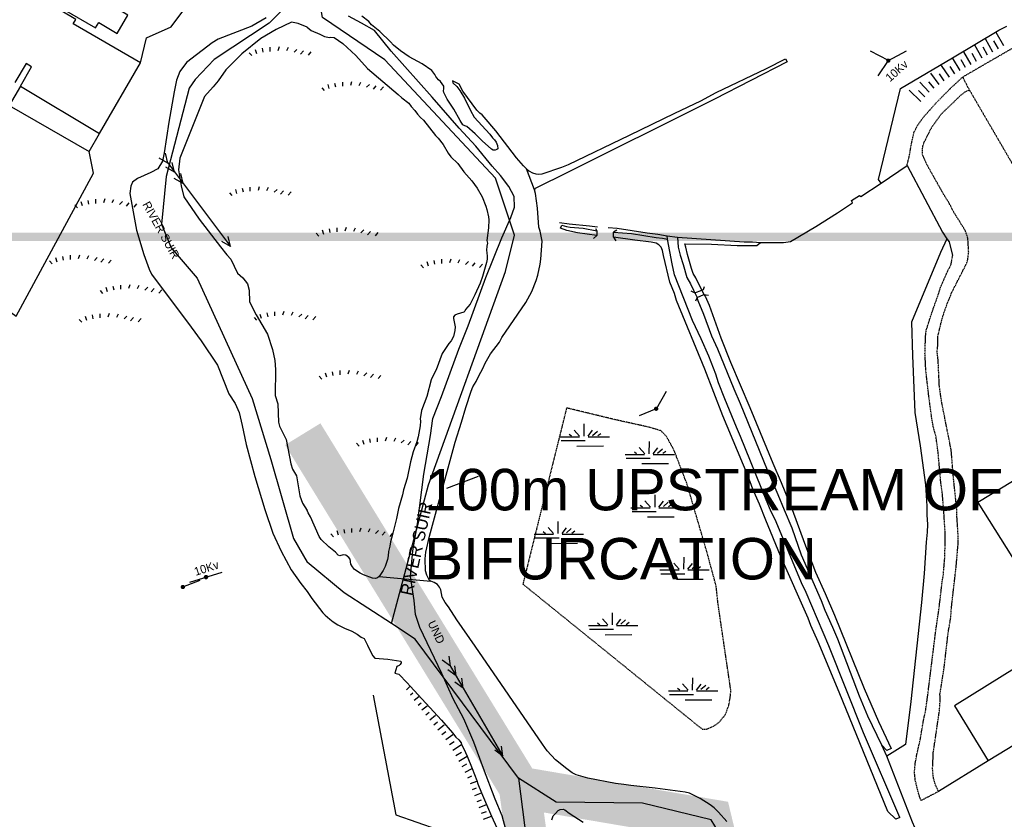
# Model space of a CAD drawing. Header units: metres. Extents: x 611948 to 1225781, y 656699 to 1316021.
# Tile 89 of 169: x 612678 to 612916, y 658959 to 659152. Entities that reach past the tile are written whole.
import ezdxf

# ---------------------------------------------------------------- set-up
doc = ezdxf.new("R2010")
doc.units = ezdxf.units.M
doc.linetypes.add('4696-07$0$PECK', pattern=[0.2, 0.1, -0.1])
for name, color, linetype in [('- EXTENT OF CHANNEL SURVEY', 150, 'Continuous'), ('- EXTENT OF LiDAR SURVEY', 1, 'Continuous'), ('4696-06$0$BLD_INN_W', 253, 'Continuous'), ('4696-06$0$BLD_OTL_P', 253, 'Continuous'), ('4696-06$0$BLD_OTL_S', 253, 'Continuous'), ('4696-06$0$GEN_LIN_D', 253, 'Continuous'), ('4696-06$0$LAND_SYMB', 253, 'Continuous'), ('4696-06$0$POLE_SYMB', 253, 'Continuous'), ('4696-06$0$WATER_FTR', 253, 'Continuous'), ('4696-07$0$GEN_LIN_D', 253, 'Continuous'), ('4696-07$0$GEN_PCK_D', 253, '4696-07$0$PECK'), ('4696-07$0$LAND_SYMB', 253, 'Continuous'), ('4696-07$0$MNR_LN_DT', 253, 'Continuous'), ('4696-07$0$POLE_SYMB', 253, 'Continuous'), ('4696-07$0$TOWNLAND', 253, 'Continuous'), ('4696-07$0$WATER_FTR', 253, 'Continuous')]:
    doc.layers.add(name, color=color, linetype=linetype)
doc.styles.add('4696-06$0$STANDARD', font='txt')
doc.styles.add('4696-07$0$STANDARD', font='txt')
doc.styles.get("Standard").update_dxf_attribs({"font": 'ARIAL.TTF'})

# ---------------------------------------------------------------- blocks, each defined once
blk = doc.blocks.new('4696-06$0$33', base_point=(135.493669, 309.153345))
for p, q in [((135.303093, 309.0949), (137.533998, 310.06066)), ((161.059896, 309.0949), (135.303093, 309.0949)), ((135.303093, 309.0949), (137.533998, 308.12914)), ((154.338261, 309.0949), (156.569166, 310.06066)), ((154.338261, 309.0949), (156.569166, 308.12914)), ((157.725323, 309.0949), (159.956226, 310.06066)), ((157.725323, 309.0949), (159.956226, 308.12914)), ((160.456823, 309.0949), (162.687728, 310.06066)), ((160.456823, 309.0949), (162.687728, 308.12914))]:
    blk.add_line(p, q)
blk = doc.blocks.new('4696-06$0$26', base_point=(147.987073, 309.748732))
for p, q in [((143.097041, 311.29977), (143.396834, 310.300465)), ((144.762551, 311.566252), (144.962414, 310.666877)), ((146.627924, 311.832735), (146.627924, 310.833427)), ((148.859709, 311.899355), (148.559919, 310.99998)), ((151.024874, 311.732805), (150.625151, 310.933357)), ((153.156729, 311.29977), (152.457214, 310.600257)), ((141.664701, 310.500325), (142.264286, 309.80081)), ((154.722309, 310.96667), (154.022794, 310.167222)), ((156.554371, 310.700187), (155.854856, 309.900742))]:
    blk.add_line(p, q)
blk = doc.blocks.new('4696-06$0$37', base_point=(145.909475, 308.83511))
blk.add_line((145.962562, 308.791096), (150.424369, 308.791096))
at = {"const_width": 0.51646}
blk.add_lwpolyline([(145.704332, 308.791096, 1), (146.220792, 308.791096, 1)], format="xyb", close=True, dxfattribs=at)
blk = doc.blocks.new('4696-06$0$36', base_point=(144.988486, 310.919762))
blk.add_line((140.875383, 310.92339), (149.050238, 310.92339))
at = {"const_width": 0.539928}
blk.add_lwpolyline([(144.673376, 310.923808, 1), (145.213304, 310.923808, 1)], format="xyb", close=True, dxfattribs=at)
blk = doc.blocks.new('4696-06')
at = {"layer": '4696-06$0$BLD_INN_W', "flags": 128}
blk.add_lwpolyline([(612678.58, 659136.371), (612697.632, 659124.924)], dxfattribs=at)
at = {"layer": '4696-06$0$BLD_OTL_P', "flags": 128}
for points in [[(612678.58, 659136.371), (612675.864, 659131.667), (612695.115, 659120.586)], [(612695.115, 659120.586), (612697.632, 659124.924)]]:
    blk.add_lwpolyline(points, dxfattribs=at)
at = {"layer": '4696-06$0$BLD_OTL_S', "flags": 128}
for points in [[(612707.527, 659141.972), (612691.309, 659151.357), (612691.955, 659152.454), (612688.563, 659154.472), (612688.865, 659154.951), (612696.686, 659150.39), (612697.512, 659151.687), (612701.901, 659149.023), (612704.464, 659153.452), (612699.317, 659156.519), (612705.694, 659167.311)], [(612697.632, 659124.924), (612707.527, 659141.972)], [(612678.58, 659136.371), (612681.23, 659140.961), (612679.919, 659141.795), (612677.208, 659137.195)]]:
    blk.add_lwpolyline(points, dxfattribs=at)
at = {"layer": '4696-06$0$GEN_LIN_D', "flags": 128}
for points in [[(612707.527, 659141.972), (612708.981, 659147.961), (612714.914, 659150.622), (612733.443, 659175.429), (612735.579, 659178.528), (612739.752, 659183.206), (612741.85, 659185.244), (612747.037, 659188.941)], [(612747.716, 659160.704), (612738.581, 659151.512), (612725.343, 659142.762), (612720.706, 659137.975), (612719.285, 659135.881), (612713.713, 659114.521), (612712.592, 659103.003), (612714.91, 659097.319), (612721.192, 659089.99), (612734.468, 659060.927), (612738.955, 659046.268), (612744.452, 659027.152), (612747.715, 659021.485)], [(612671.781, 659084.982), (612677.57, 659080.817), (612696.182, 659115.326), (612695.115, 659120.586)]]:
    blk.add_lwpolyline(points, dxfattribs=at)
at = {"layer": '4696-06$0$WATER_FTR', "flags": 128}
for points in [[(612737.874, 659152.803), (612734.382, 659150.841), (612726.263, 659147.68), (612724.819, 659146.827), (612718.632, 659142.057), (612717.061, 659139.903), (612716.189, 659137.747), (612715.636, 659134.949), (612714.339, 659127.673), (612713.281, 659120.275), (612712.81, 659118.217), (612711.74, 659116.401), (612710.016, 659115.469), (612706.807, 659114.085), (612705.582, 659113.151), (612705.197, 659112.192), (612704.968, 659110.433), (612706.584, 659101.581), (612708.335, 659095.731), (612709.638, 659092.142), (612710.193, 659090.94), (612719.772, 659078.166), (612722.176, 659074.853), (612726.108, 659069.031), (612728.875, 659062.115), (612730.383, 659059.746), (612731.312, 659057.541), (612732.077, 659054.436), (612732.995, 659049.87), (612735.096, 659042.156), (612737.577, 659034.14), (612739.429, 659028.489), (612741.508, 659024.077), (612743.907, 659019.637), (612746.192, 659016.321), (612747.715, 659014.401)], [(612747.716, 659160.704), (612738.581, 659151.512), (612725.343, 659142.762), (612720.706, 659137.975), (612719.285, 659135.881), (612713.713, 659114.521), (612712.592, 659103.003), (612714.91, 659097.319), (612721.192, 659089.99), (612734.468, 659060.927), (612738.955, 659046.268), (612744.452, 659027.152), (612747.715, 659021.485)], [(612747.716, 659150.612), (612745.609, 659151.436), (612743.99, 659151.766), (612740.24, 659150.039), (612736.568, 659147.848), (612731.948, 659144.15), (612728.167, 659140.248), (612726.313, 659137.636), (612725.104, 659136.142), (612723.012, 659133.811), (612717.055, 659118.976), (612716.721, 659116.136), (612717.342, 659112.271), (612718.029, 659109.627), (612721.723, 659104.207), (612726.832, 659097.538), (612728.383, 659095.61), (612729.337, 659094.565), (612730.921, 659091.176), (612732.196, 659090.049), (612733.37, 659088.642), (612733.781, 659087.079), (612733.867, 659084.298), (612735.412, 659081.129), (612738.171, 659076.514), (612739.392, 659072.806), (612739.939, 659070.142), (612740.088, 659067.921), (612740.056, 659061.678), (612740.666, 659059.634), (612740.825, 659055.272), (612741.06, 659054.251), (612742.684, 659051.041), (612743.774, 659045.154), (612744.228, 659043.891), (612745.161, 659042.311), (612745.977, 659037.469), (612746.649, 659035.732), (612747.715, 659033.95)]]:
    blk.add_lwpolyline(points, dxfattribs=at)
at = {"layer": '4696-06$0$LAND_SYMB'}
for p in [(612740.108, 659143.649), (612735.317, 659109.881), (612698.021, 659106.959), (612691.929, 659093.428), (612704.098, 659086.258), (612699.1, 659079.303), (612741.261, 659079.788)]:
    blk.add_blockref('4696-06$0$26', p, dxfattribs=at)
at = {"layer": '4696-06$0$POLE_SYMB'}
for name, p, rotation in [('4696-06$0$36', (612723.39, 659017.866), 17.33400000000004), ('4696-06$0$37', (612717.696, 659015.493), 21.82100000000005)]:
    blk.add_blockref(name, p, dxfattribs=dict(at, rotation=rotation))
at = {"layer": '4696-06$0$WATER_FTR', "rotation": 126.9530000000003}
blk.add_blockref('4696-06$0$33', (612729.094, 659097.787), dxfattribs=at)
at = {"layer": '4696-06$0$POLE_SYMB', "style": '4696-06$0$STANDARD'}
blk.add_text('10Kv', height=2, rotation=17.6, dxfattribs=at).set_placement((612720.85, 659018.158))
at = {"layer": '4696-06$0$WATER_FTR', "style": '4696-06$0$STANDARD'}
blk.add_text('RIVER SUIR', height=2, rotation=-61.10001, dxfattribs=at).set_placement((612707.942, 659107.817))
blk = doc.blocks.new('4696-07$0$26', base_point=(147.987073, 309.748732))
for p, q in [((143.097041, 311.29977), (143.396834, 310.300465)), ((144.762551, 311.566252), (144.962414, 310.666877)), ((146.627924, 311.832735), (146.627924, 310.833427)), ((148.859709, 311.899355), (148.559919, 310.99998)), ((151.024874, 311.732805), (150.625151, 310.933357)), ((153.156729, 311.29977), (152.457214, 310.600257)), ((141.664701, 310.500325), (142.264286, 309.80081)), ((154.722309, 310.96667), (154.022794, 310.167222)), ((156.554371, 310.700187), (155.854856, 309.900742))]:
    blk.add_line(p, q)
blk = doc.blocks.new('4696-07$0$24', base_point=(148.742646, 308.54598))
for p, q in [((148.738019, 309.135113), (148.783659, 312.069178)), ((142.941609, 308.97211), (147.596994, 308.97211)), ((145.680071, 309.080778), (145.132379, 309.515455)), ((147.642634, 309.135113), (146.319044, 310.602145)), ((149.696479, 309.135113), (150.791864, 310.54781)), ((149.696479, 308.97211), (154.853914, 308.97211)), ((150.746224, 309.298118), (151.932889, 310.330473)), ((152.024171, 309.243783), (152.754429, 309.787128)), ((143.192446, 308.085693), (148.977161, 308.085693)), ((146.958019, 306.744393), (153.393401, 306.798728))]:
    blk.add_line(p, q)
blk = doc.blocks.new('4696-07$0$30', base_point=(144.876269, 313.485642))
blk.add_line((144.905875, 313.497659), (149.765037, 313.497659))
blk = doc.blocks.new('4696-07$0$37', base_point=(145.909475, 308.83511))
blk.add_line((145.962562, 308.791096), (150.424369, 308.791096))
at = {"const_width": 0.51646}
blk.add_lwpolyline([(145.704332, 308.791096, 1), (146.220792, 308.791096, 1)], format="xyb", close=True, dxfattribs=at)
blk = doc.blocks.new('4696-07$0$36', base_point=(144.988486, 310.919762))
blk.add_line((140.875383, 310.92339), (149.050238, 310.92339))
at = {"const_width": 0.539928}
blk.add_lwpolyline([(144.673376, 310.923808, 1), (145.213304, 310.923808, 1)], format="xyb", close=True, dxfattribs=at)
blk = doc.blocks.new('4696-07$0$33', base_point=(135.493669, 309.153345))
for p, q in [((135.303093, 309.0949), (137.533998, 310.06066)), ((161.059896, 309.0949), (135.303093, 309.0949)), ((135.303093, 309.0949), (137.533998, 308.12914)), ((154.338261, 309.0949), (156.569166, 310.06066)), ((154.338261, 309.0949), (156.569166, 308.12914)), ((157.725323, 309.0949), (159.956226, 310.06066)), ((157.725323, 309.0949), (159.956226, 308.12914)), ((160.456823, 309.0949), (162.687728, 310.06066)), ((160.456823, 309.0949), (162.687728, 308.12914))]:
    blk.add_line(p, q)
blk = doc.blocks.new('4696-07')
at = {"layer": '4696-07$0$GEN_LIN_D', "flags": 128}
for points in [[(612768.079, 659006.623), (612777.027, 659040.154), (612795.587, 659091.57), (612797.789, 659100.381), (612793.218, 659114.128), (612766.453, 659142.655), (612751.418, 659152.877), (612749.904, 659161.965)], [(612903.475, 659143.19), (612914.631, 659149.814), (612916.569, 659150.812)], [(612886.233, 659112.947), (612885.643, 659113.841), (612890.893, 659135.801), (612903.475, 659143.19)], [(612886.233, 659112.947), (612892.49, 659117.214)], [(612892.49, 659117.214), (612901.041, 659101.101), (612902.078, 659099.491)], [(612857.118, 659098.618), (612862.659, 659098.577), (612864.397, 659098.834), (612870.5, 659102.46), (612875.747, 659105.735), (612879.362, 659108.154), (612879.136, 659108.711), (612881.043, 659109.972), (612881.386, 659109.676), (612886.233, 659112.947)], [(612808.656, 659103.45), (612810.94, 659103.134), (612815.906, 659102.666), (612817.769, 659102.405)], [(612817.353, 659102.001), (612817.639, 659101.403)], [(612820.392, 659102.213), (612822.514, 659102.055), (612829.767, 659100.951), (612832.351, 659100.638), (612834.596, 659100.221)], [(612822.458, 659101.594), (612821.643, 659101.105)], [(612817.611, 659100.262), (612816.858, 659099.574)], [(612821.636, 659099.925), (612822.226, 659098.991)], [(612834.596, 659100.221), (612837.08, 659099.887)], [(612834.685, 659099.382), (612834.596, 659100.221)], [(612890.765, 658959.822), (612882.007, 658980.314), (612873.665, 659001.251), (612868.148, 659014.156), (612867.043, 659016.484), (612860.908, 659031.203), (612859.558, 659033.99), (612858.511, 659036.499), (612852.33, 659051.758), (612851.326, 659054.007), (612848.512, 659060.899), (612846.992, 659064.764), (612846.33, 659066.817), (612844.643, 659071.181), (612842.839, 659075.343), (612840.712, 659079.782), (612836.395, 659090.798), (612835.807, 659093.473), (612834.685, 659099.382)], [(612837.08, 659099.887), (612853.176, 659098.737), (612855.235, 659098.779), (612857.118, 659098.618)], [(612902.078, 659099.491), (612900.593, 659096.155), (612893.588, 659079.398), (612893.813, 659071.297), (612894.397, 659057.561), (612895.662, 659049.552), (612896.921, 659040.144), (612897.276, 659035.006), (612897.238, 659032.866), (612897.402, 659030.546), (612897.382, 659028.686), (612897.147, 659026.323), (612896.627, 659018.696), (612895.96, 659011.707), (612893.451, 658987.855), (612892.159, 658977.48), (612887.608, 658974.651)], [(612902.078, 659099.491), (612902.626, 659098.756), (612903.501, 659095.505)], [(612842.976, 659087.067), (612843.354, 659087.251), (612843.627, 659087.954)], [(612840.316, 659086.959), (612841.302, 659086.449)], [(612841.302, 659086.449), (612841.833, 659085.374)], [(612841.833, 659085.374), (612841.416, 659084.435)], [(612886.38, 658977.279), (612883.006, 658984.305), (612881.034, 658989.105), (612875.788, 659002.853), (612874.619, 659005.682), (612872.755, 659009.763), (612871.85, 659012.154), (612867.053, 659023.166), (612864.765, 659029.663), (612862.918, 659034.005), (612861.439, 659037.75), (612858.855, 659043.684), (612852.346, 659059.679), (612850.789, 659063.203), (612846.806, 659072.864), (612845.372, 659076.029), (612843.498, 659081.251), (612842.062, 659084.537), (612841.833, 659085.374)], [(612842.976, 659087.067), (612843.427, 659086.071)], [(612843.427, 659086.071), (612844.587, 659085.867)], [(612928.326, 659006.126), (612954.993, 659023.131), (612936.503, 659052.202), (612909.609, 659035.836), (612928.326, 659006.126)], [(612768.079, 659006.623), (612756.716, 659014.06), (612747.715, 659021.485)], [(612798.752, 658969.318), (612773.842, 659002.851), (612768.079, 659006.623)], [(612936.169, 659001.086), (612933.557, 659005.182), (612903.964, 658986.786), (612912.066, 658973.489)], [(612936.169, 659001.086), (612941.999, 658991.673), (612912.066, 658973.489)], [(612763.695, 658989.371), (612769.115, 658960.471), (612784.315, 658955.204), (612789.492, 658914.052), (612792.384, 658914.273), (612794.57, 658887.014), (612796.927, 658866.354), (612799.654, 658858.161), (612801.28, 658853.757)], [(612887.608, 658974.651), (612886.38, 658977.279)], [(612895.488, 658954.823), (612893.796, 658958.753), (612887.608, 658974.651)], [(612912.066, 658973.489), (612900.061, 658966.1)], [(612856.87, 658895.791), (612858.944, 658904.815), (612858.752, 658908.456), (612853.123, 658934.348), (612848.812, 658953.509), (612845.219, 658959.258), (612828.692, 658963.33), (612807.854, 658963.569), (612798.752, 658969.318)], [(612798.752, 658969.318), (612806.962, 658905.048)]]:
    blk.add_lwpolyline(points, dxfattribs=at)
at = {"layer": '4696-07$0$GEN_PCK_D', "flags": 128}
for points in [[(612905.928, 659138.54), (612992.239, 659188.699), (613049.431, 659089.919)], [(612892.49, 659117.214), (612893.057, 659119.469), (612893.484, 659122.088), (612894.193, 659125.247), (612895.017, 659126.804), (612896.202, 659128.561), (612899.512, 659132.292), (612903.023, 659135.843), (612905.928, 659138.54)], [(612907.562, 659135.396), (612905.928, 659138.54)], [(612900.061, 658966.1), (612899.344, 658967.694), (612898.948, 658969.149), (612898.778, 658970.088), (612898.662, 658971.587), (612898.84, 658975.57), (612900.316, 658985.608), (612900.506, 658988.43), (612900.433, 658989.61), (612901.429, 658995.782), (612902.4, 659004.254), (612903.059, 659008.221), (612903.178, 659010.183), (612904.368, 659020.577), (612904.832, 659025.984), (612904.808, 659028.224), (612904.521, 659032.682), (612904.505, 659034.202), (612903.661, 659042.155), (612903.155, 659048.491), (612900.81, 659060.309), (612900.29, 659064.084), (612900.006, 659070.103), (612899.764, 659072.201), (612899.945, 659074.023), (612899.906, 659075.843), (612900.864, 659079.833), (612901.348, 659081.459), (612902.164, 659083.749), (612903.314, 659086.601), (612906.921, 659093.66), (612907.152, 659094.483), (612907.373, 659096.266), (612907.178, 659099.584), (612907.052, 659100.163), (612906.436, 659101.658), (612903.71, 659106.05), (612902.607, 659108.198), (612901.61, 659109.748), (612897.585, 659116.866), (612896.852, 659118.363), (612896.242, 659119.854), (612896.199, 659121.001), (612896.321, 659121.854), (612896.573, 659122.678), (612898.297, 659126.137), (612900.721, 659129.564), (612905.216, 659133.912), (612906.565, 659135.045), (612907.562, 659135.396)], [(612907.562, 659135.396), (612963.465, 659039.223), (613049.431, 659089.919)], [(612895.869, 658963.921), (612895.285, 658965.59), (612894.49, 658968.863), (612894.291, 658970.721), (612894.449, 658972.743), (612894.846, 658974.947), (612895.726, 658978.857), (612896.403, 658982.926), (612897.013, 658985.833), (612897.459, 658989.078), (612899.488, 659005.323), (612900.18, 659009.912), (612900.969, 659016.661), (612901.233, 659018.204), (612901.572, 659022.089), (612901.711, 659026.031), (612901.682, 659028.792), (612901.418, 659032.97), (612901.026, 659037.907), (612900.658, 659040.563), (612900, 659047.897), (612899.436, 659052.031), (612898.877, 659053.927), (612898.452, 659056.264), (612897.757, 659061.457), (612897.031, 659067.731), (612896.827, 659071.909), (612896.965, 659075.872), (612897.11, 659077.394), (612898.602, 659082.011), (612900.02, 659085.966), (612900.658, 659088.034), (612902.28, 659091.711), (612903.124, 659093.281), (612903.501, 659095.505)], [(612810.344, 659058.676), (612799.802, 659016.173), (612843.036, 658981.188), (612844.114, 658981.193), (612846.03, 658982.021), (612847.146, 658982.806), (612848.656, 658984.651), (612849.525, 658987.014), (612849.856, 658989.014), (612849.99, 658990.414), (612846.855, 659011.727), (612846.438, 659015.724), (612844.242, 659023.789), (612839.471, 659040.138), (612836.275, 659048.479), (612834.442, 659051.809), (612833.116, 659053.162), (612830.434, 659053.989), (612821.77, 659055.91), (612810.344, 659058.676)], [(612900.061, 658966.1), (612895.869, 658963.921)]]:
    blk.add_lwpolyline(points, dxfattribs=at)
at = {"layer": '4696-07$0$MNR_LN_DT', "flags": 128}
for points in [[(612915.868, 659146.093), (612913.981, 659149.284)], [(612913.239, 659144.572), (612911.408, 659147.76)], [(612914.559, 659145.324), (612913.439, 659147.242)], [(612907.949, 659141.587), (612906.19, 659144.654)], [(612910.599, 659143.071), (612908.821, 659146.221)], [(612911.919, 659143.822), (612910.839, 659145.725)], [(612905.293, 659140.113), (612903.475, 659143.19)], [(612906.621, 659140.85), (612905.548, 659142.693)], [(612909.277, 659142.324), (612908.221, 659144.195)], [(612900.237, 659136.753), (612898.199, 659139.482)], [(612902.719, 659138.504), (612900.837, 659141.348)], [(612904.003, 659139.315), (612902.89, 659141.1)], [(612897.843, 659134.888), (612895.584, 659137.31)], [(612899.035, 659135.826), (612897.739, 659137.381)], [(612901.465, 659137.648), (612900.301, 659139.305)], [(612895.808, 659132.632), (612892.999, 659135.383)], [(612896.825, 659133.76), (612895.275, 659135.284)], [(612771.733, 658990.63), (612772.576, 658991.508)], [(612772.652, 658989.412), (612773.283, 658989.892)], [(612773.572, 658988.193), (612774.701, 658989.066)], [(612774.507, 658986.987), (612775.227, 658987.55)], [(612775.461, 658985.794), (612776.719, 658986.792)], [(612776.415, 658984.603), (612777.205, 658985.235)], [(612777.369, 658983.411), (612778.749, 658984.517)], [(612778.324, 658982.219), (612779.188, 658982.914)], [(612779.28, 658981.03), (612780.781, 658982.237)], [(612780.238, 658979.842), (612781.18, 658980.588)], [(612781.196, 658978.653), (612782.881, 658979.884)], [(612782.133, 658977.449), (612783.232, 658978.19)], [(612782.881, 658976.118), (612785.005, 658977.482)], [(612783.628, 658974.788), (612784.96, 658975.6)], [(612784.377, 658973.457), (612786.368, 658974.613)], [(612786.368, 658974.613), (612786.482, 658974.679)], [(612785.124, 658972.126), (612786.285, 658972.762)], [(612785.868, 658970.793), (612787.597, 658971.675)], [(612786.529, 658969.419), (612787.494, 658969.864)], [(612787.143, 658968.021), (612788.677, 658968.646)], [(612787.678, 658966.591), (612788.651, 658966.976)], [(612788.206, 658965.159), (612789.853, 658965.797)], [(612788.735, 658963.727), (612789.831, 658964.142)], [(612789.265, 658962.295), (612791.041, 658962.956)], [(612789.802, 658960.866), (612791.009, 658961.317)], [(612791.041, 658962.956), (612791.193, 658963.013)], [(612790.338, 658959.437), (612792.263, 658960.158)], [(612792.263, 658960.158), (612792.381, 658960.202)]]:
    blk.add_lwpolyline(points, dxfattribs=at)
at = {"layer": '4696-07$0$TOWNLAND', "flags": 128}
blk.add_lwpolyline([(612796.59, 658953.649), (612794.819, 658960.233), (612793.137, 658964.236), (612790.278, 658971.667), (612787.992, 658977.985), (612785.591, 658983.661), (612782.98, 658988.474), (612780.215, 658994.566), (612774.937, 659005.693), (612773.864, 659008.822), (612773.549, 659012.201), (612772.667, 659017.992), (612773.222, 659024.219), (612774.394, 659030.693), (612775.868, 659042.671), (612777.55, 659052.051), (612778.088, 659056.097), (612780.151, 659061.46), (612784.312, 659072.846), (612786.593, 659078.532), (612790.872, 659090.14), (612794.732, 659099.723), (612796.921, 659104.666), (612797.756, 659107.096), (612797.728, 659109.715), (612796.402, 659112.103), (612794.413, 659114.782), (612792.43, 659117.022), (612788.439, 659121.821), (612784.412, 659126.179), (612777.951, 659133.673), (612768.052, 659144.792), (612764.019, 659149.77), (612760.88, 659151.577), (612757.761, 659153.225)], dxfattribs=at)
at = {"layer": '4696-07$0$WATER_FTR', "flags": 128}
for points in [[(612800.678, 659116.368), (612799.931, 659117.081), (612798.25, 659119.063), (612793.261, 659125.532), (612790.464, 659128.883), (612789.999, 659129.399), (612789.434, 659129.833), (612788.727, 659130.546), (612785.318, 659135.091), (612784.461, 659136.782), (612782.811, 659137.585), (612782.916, 659137.126), (612783.826, 659136.216), (612784.557, 659135.263), (612785.716, 659133.414), (612787.188, 659130.43), (612788.085, 659128.858), (612791.828, 659124.757), (612792.458, 659123.903), (612792.983, 659123.388), (612793.349, 659122.813), (612793.718, 659121.997), (612793.745, 659121.217), (612793.528, 659121.034), (612793.089, 659120.909), (612792.669, 659120.905), (612792.227, 659121.1), (612789.965, 659123.137), (612788.287, 659124.86), (612786.307, 659126.62), (612785.786, 659126.734), (612785.343, 659126.99), (612784.631, 659128.062), (612783.143, 659130.787), (612781.557, 659133.211), (612780.7, 659134.782), (612780.615, 659135.222), (612780.75, 659135.723), (612780.764, 659136.304), (612779.913, 659137.454), (612779.408, 659137.889), (612779.063, 659138.306), (612778.779, 659138.683), (612778.574, 659139.181), (612777.864, 659140.114), (612775.487, 659141.708), (612772.387, 659143.437), (612770.313, 659144.835), (612768.597, 659146.218), (612767.828, 659147.049), (612765.262, 659149.503), (612763.305, 659151.102), (612762.596, 659151.915), (612760.922, 659153.218)], [(612768.079, 659006.623), (612777.027, 659040.154), (612795.587, 659091.57), (612797.789, 659100.381), (612793.218, 659114.128), (612766.453, 659142.655), (612751.418, 659152.877), (612749.904, 659161.965)], [(612747.716, 659150.612), (612748.695, 659149.736), (612750.844, 659148.924), (612751.911, 659148.309), (612753.114, 659148.056), (612753.473, 659148.124), (612754.254, 659148.101), (612756.331, 659146.631), (612759.482, 659143.721), (612762.334, 659140.631), (612769.743, 659134.307), (612770.572, 659133.515), (612772.285, 659132.214), (612772.814, 659131.439), (612773.725, 659130.448), (612774.374, 659129.554), (612775.063, 659128.761), (612775.789, 659128.149), (612778.729, 659124.459), (612779.376, 659123.825), (612780.552, 659122.258), (612781.815, 659120.131), (612782.403, 659119.316), (612784.122, 659117.655), (612785.542, 659115.669), (612787.446, 659113.469), (612788.806, 659111.682), (612789.987, 659109.614), (612790.87, 659107.403), (612791.14, 659106.546), (612791.478, 659104.829), (612791.566, 659104.07), (612791.546, 659102.129), (612791.098, 659099.124), (612791.245, 659098.425), (612791.112, 659097.744), (612791.063, 659096.763), (612791.069, 659096.122), (612791.198, 659095.343), (612791.185, 659094.584), (612791.054, 659093.762), (612790.089, 659090.412), (612789.506, 659088.805), (612788.236, 659085.951), (612787.079, 659083.738), (612785.992, 659082.466), (612785.776, 659082.004), (612785.519, 659081.781), (612783.924, 659081.325), (612783.386, 659081.079), (612783.09, 659080.696), (612783.035, 659080.255), (612783.456, 659078.259), (612783.366, 659077.337), (612783.08, 659075.955), (612782.471, 659074.848), (612781.958, 659074.222), (612780.342, 659071.805), (612778.864, 659067.888), (612777.982, 659066.159), (612777.709, 659065.456), (612776.591, 659061.423), (612775.366, 659058.07), (612774.987, 659056.045), (612775.073, 659055.505), (612774.985, 659054.344), (612774.513, 659051.719), (612774.226, 659050.515), (612773.33, 659048.126), (612772.676, 659045.638), (612771.917, 659041.749), (612770.987, 659038.879), (612770.739, 659037.736), (612769.774, 659034.445), (612769.339, 659032.02), (612768.319, 659028.168), (612767.878, 659026.364), (612767.729, 659025.342), (612767.342, 659024.017), (612767.294, 659022.956), (612767.163, 659022.095), (612766.6, 659020.409), (612766.13, 659019.464), (612765.086, 659018.012)], [(612800.678, 659116.368), (612801.203, 659115.934), (612802.129, 659115.443), (612802.891, 659115.191), (612803.672, 659115.119), (612804.492, 659115.148), (612809.176, 659116.798), (612810.789, 659117.455), (612825.499, 659124.471), (612836.444, 659129.827), (612842.715, 659132.774), (612846.435, 659134.794), (612858.576, 659140.622), (612863.172, 659142.931), (612863.54, 659142.215), (612846.071, 659133.229), (612833.157, 659126.733), (612821.335, 659120.927), (612810.769, 659115.574), (612802.729, 659111.649), (612802.612, 659111.347)], [(612802.612, 659111.347), (612800.678, 659116.368)], [(612802.612, 659111.347), (612800.678, 659116.368)], [(612777.62, 659016.884), (612777.298, 659017.041), (612776.644, 659018.354), (612776.273, 659019.35), (612776.223, 659022.27), (612776.366, 659023.872), (612777.286, 659027.703), (612783.449, 659050.412), (612784.998, 659055.23), (612786.04, 659058.821), (612787.36, 659062.757), (612787.729, 659063.8), (612788.516, 659065.029), (612789.181, 659066.457), (612790.163, 659068.207), (612790.729, 659069.493), (612792.026, 659071.728), (612794.137, 659074.55), (612794.685, 659075.677), (612800.537, 659084.14), (612801.971, 659086.755), (612803.002, 659089.407), (612803.428, 659090.751), (612803.961, 659093.338), (612804.128, 659094.6), (612804.462, 659098.945), (612803.997, 659101.38), (612803.666, 659102.337), (612803.298, 659106.914), (612802.822, 659110.409), (612802.612, 659111.347)], [(612817.611, 659100.262), (612812.963, 659100.914), (612810.417, 659101.487), (612808.851, 659102.051), (612809.223, 659102.795), (612810.307, 659102.467), (612811.229, 659102.296), (612814.372, 659102.029), (612817.639, 659101.403)], [(612817.639, 659101.403), (612817.611, 659100.262)], [(612821.636, 659099.925), (612821.643, 659101.105)], [(612890.765, 658959.822), (612889.769, 658959.411), (612887.849, 658961.291), (612876.123, 658990.074), (612871.054, 659002.203), (612869.272, 659006.206), (612868.613, 659007.979), (612861.975, 659022.992), (612858.402, 659031.617), (612856.922, 659035.442), (612855.324, 659039.066), (612854.108, 659042.354), (612848.076, 659056.754), (612843.736, 659068.07), (612836.9, 659084.643), (612836.362, 659086.297), (612835.253, 659089.066), (612833.726, 659095.471), (612833.493, 659096.709), (612833.184, 659097.486), (612832.618, 659098.02), (612831.974, 659098.414), (612830.77, 659098.721), (612826.785, 659099.159), (612821.636, 659099.925)], [(612821.643, 659101.105), (612825.988, 659100.751), (612831.959, 659099.853), (612833.501, 659099.689), (612834.685, 659099.382)], [(612890.765, 658959.822), (612882.007, 658980.314), (612873.665, 659001.251), (612868.148, 659014.156), (612867.043, 659016.484), (612860.908, 659031.203), (612859.558, 659033.99), (612858.511, 659036.499), (612852.33, 659051.758), (612851.326, 659054.007), (612848.512, 659060.899), (612846.992, 659064.764), (612846.33, 659066.817), (612844.643, 659071.181), (612842.839, 659075.343), (612840.712, 659079.782), (612836.395, 659090.798), (612835.807, 659093.473), (612834.685, 659099.382)], [(612837.08, 659099.887), (612837.305, 659097.469), (612837.432, 659096.83), (612837.766, 659095.513), (612838.489, 659093.321), (612839.343, 659090.129), (612840.238, 659088.638), (612840.935, 659087.065), (612841.302, 659086.449)], [(612837.08, 659099.887), (612853.176, 659098.737), (612855.235, 659098.779), (612857.118, 659098.618)], [(612842.976, 659087.067), (612841.524, 659090.092), (612840.892, 659091.165), (612840.459, 659092.361), (612839.485, 659095.692), (612839.146, 659097.469), (612838.918, 659098.247), (612845.319, 659098.174), (612851.544, 659097.919), (612856.226, 659097.849), (612857.118, 659098.618)], [(612841.302, 659086.449), (612842.976, 659087.067)], [(612841.833, 659085.374), (612843.427, 659086.071)], [(612886.38, 658977.279), (612883.006, 658984.305), (612881.034, 658989.105), (612875.788, 659002.853), (612874.619, 659005.682), (612872.755, 659009.763), (612871.85, 659012.154), (612867.053, 659023.166), (612864.765, 659029.663), (612862.918, 659034.005), (612861.439, 659037.75), (612858.855, 659043.684), (612852.346, 659059.679), (612850.789, 659063.203), (612846.806, 659072.864), (612845.372, 659076.029), (612843.498, 659081.251), (612842.062, 659084.537), (612841.833, 659085.374)], [(612843.427, 659086.071), (612843.78, 659085.641), (612844.754, 659083.498), (612847.533, 659075.61), (612849.877, 659069.743), (612854.587, 659058.789), (612860.151, 659045.333), (612862.158, 659040.667), (612864.801, 659034.158), (612867.758, 659026.01), (612870.44, 659019.042), (612872.766, 659013.915), (612875.012, 659008.689), (612882.184, 658990.968), (612883.774, 658987.243), (612885.602, 658983.038), (612888.665, 658976.489), (612887.604, 658976.051), (612886.38, 658977.279)], [(612765.086, 659018.012), (612764.749, 659017.668), (612764.251, 659017.483), (612763.529, 659017.595), (612761.34, 659018.413), (612760.536, 659018.804), (612759.206, 659019.731), (612758.699, 659020.346), (612758.292, 659020.982), (612758.12, 659022.18), (612757.835, 659022.597), (612757.069, 659023.169), (612756.428, 659023.222), (612755.671, 659022.994), (612755.229, 659023.15), (612754.561, 659023.903), (612753.008, 659025.127), (612751.109, 659026.947), (612750.641, 659027.688), (612748.571, 659032.386), (612747.981, 659033.329), (612747.715, 659033.949)], [(612768.079, 659006.623), (612756.716, 659014.06), (612747.715, 659021.485)], [(612765.086, 659018.012), (612777.62, 659016.884)], [(612848.986, 658958.842), (612847.022, 658961.101), (612845.951, 658962.15), (612844.962, 658962.92), (612842.606, 658964.416), (612840.011, 658965.728), (612838.948, 658965.977), (612831.757, 658966.902), (612825.869, 658967.54), (612824.146, 658967.842), (612822.143, 658968.082), (612815.448, 658969.372), (612812.659, 658970.143), (612811.693, 658970.652), (612810.384, 658971.598), (612807.639, 658973.79), (612805.697, 658975.95), (612804.519, 658977.578), (612788.327, 659001.173), (612783.899, 659007.508), (612781.886, 659010.648), (612781.055, 659011.739), (612780.341, 659013.051), (612780.022, 659014.769), (612779.715, 659015.446), (612779.209, 659016.101), (612778.403, 659016.592), (612777.62, 659016.884)], [(612747.715, 659014.401), (612748.839, 659012.711), (612751.556, 659009.226), (612752.081, 659008.654), (612753.211, 659007.716), (612753.998, 659007.083), (612755.186, 659006.366), (612756.774, 659005.542), (612758.523, 659004.8), (612759.831, 659004.074), (612760.798, 659003.345), (612761.502, 659003.032), (612762.339, 659001.46), (612762.708, 659000.543), (612763.626, 658998.892), (612764.113, 658998.298), (612767.256, 658998.051), (612770.381, 658997.604), (612770.425, 658997.164), (612770.229, 658996.782), (612769.991, 658996.559), (612769.375, 658996.253), (612768.892, 658994.667), (612769.835, 658994.417), (612771.877, 658992.358), (612772.576, 658991.508)], [(612798.752, 658969.318), (612773.842, 659002.851), (612768.079, 659006.623)], [(612772.576, 658991.508), (612780.193, 658983.304), (612782.846, 658980.29), (612783.657, 658979.239), (612784.324, 658978.586), (612784.892, 658977.832), (612785.005, 658977.482)], [(612785.005, 658977.482), (612785.588, 658976.379), (612786.368, 658974.613)], [(612786.368, 658974.613), (612787.597, 658971.675)], [(612787.597, 658971.675), (612788.728, 658968.81), (612788.957, 658967.972), (612789.853, 658965.797)], [(612856.87, 658895.791), (612858.944, 658904.815), (612858.752, 658908.456), (612853.123, 658934.348), (612848.812, 658953.509), (612845.219, 658959.258), (612828.692, 658963.33), (612807.854, 658963.569), (612798.752, 658969.318)], [(612798.752, 658969.318), (612806.962, 658905.048)], [(612789.853, 658965.797), (612791.041, 658962.956)], [(612791.041, 658962.956), (612792.263, 658960.158)], [(612806.772, 658959.298), (612807.082, 658960.222), (612807.636, 658960.828), (612808.349, 658961.495), (612808.827, 658961.74), (612809.486, 658961.867), (612809.888, 658961.691), (612810.956, 658960.923), (612814.36, 658958.738)], [(612792.263, 658960.158), (612793.524, 658957.35)]]:
    blk.add_lwpolyline(points, dxfattribs=at)
at = {"layer": '4696-07$0$LAND_SYMB'}
for name, p in [('4696-07$0$26', (612757.61, 659135.219)), ('4696-07$0$26', (612756.26, 659100.078)), ('4696-07$0$26', (612781.506, 659092.461)), ('4696-07$0$26', (612756.983, 659065.598)), ('4696-07$0$24', (612814.584, 659051.296)), ('4696-07$0$26', (612765.995, 659049.389)), ('4696-07$0$24', (612830.314, 659047.045)), ('4696-07$0$24', (612831.69, 659034.177)), ('4696-07$0$24', (612808.299, 659027.774)), ('4696-07$0$26', (612759.804, 659027.539)), ('4696-07$0$24', (612838.65, 659019.146)), ('4696-07$0$24', (612821.406, 659005.742)), ('4696-07$0$24', (612840.756, 658990.022))]:
    blk.add_blockref(name, p, dxfattribs=at)
at = {"layer": '4696-07$0$POLE_SYMB'}
for name, p, rotation in [('4696-07$0$30', (612888.042, 659142.513), 152.0000000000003), ('4696-07$0$30', (612888.042, 659142.513), 28.04800000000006), ('4696-07$0$37', (612888.042, 659142.513), 235.3160000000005), ('4696-07$0$30', (612832.034, 659058.465), 59.76500000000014), ('4696-07$0$37', (612832.034, 659058.465), 202.2850000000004), ('4696-07$0$36', (612785.27, 659040.769), 20.47500000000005)]:
    blk.add_blockref(name, p, dxfattribs=dict(at, rotation=rotation))
at = {"layer": '4696-07$0$WATER_FTR', "rotation": 120.1970000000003}
blk.add_blockref('4696-07$0$33', (612794.807, 658974.756), dxfattribs=at)
at = {"layer": '4696-07$0$POLE_SYMB', "style": '4696-07$0$STANDARD'}
blk.add_text('10Kv', height=2, rotation=41.50001, dxfattribs=at).set_placement((612888.386, 659137.264))
at = {"layer": '4696-07$0$TOWNLAND', "style": '4696-07$0$STANDARD'}
blk.add_text('UND', height=2, rotation=-64.80001, dxfattribs=at).set_placement((612776.786, 659006.793))
at = {"layer": '4696-07$0$WATER_FTR', "style": '4696-07$0$STANDARD'}
blk.add_text('RIVER SUIR', height=3, rotation=77.70002, dxfattribs=at).set_placement((612773.098, 659013.195))
blk = doc.blocks.new('OS Mapping')
for name in ['4696-07', '4696-06']:
    blk.add_blockref(name, (0, 0))

msp = doc.modelspace()

# ---------------------------------------------------------------- linework, layer by layer
at = {"layer": '- EXTENT OF CHANNEL SURVEY'}
for points in [[(612878.53, 657995.1, 10, 10, 0), (612861.1, 658073.3, 10, 10, 0), (612882.12, 658191.97, 10, 10, 0), (612892.01, 658278.5, 10, 10, 0), (612910.56, 658337.1, 10, 10, 0), (612887.07, 658389.01, 10, 10, 0), (612825.24, 658444.64, 10, 10, 0), (612796.72, 658484.43, 10, 10, 0), (612786.82, 658556.12, 10, 10, 0), (612820.21, 658616.69, 10, 10, 0), (612838.76, 658667.37, 10, 10, 0), (612834.92, 658713.59, 10, 10, 0), (612805.98, 658795.57, 10, 10, 0), (612809.6, 658875.55, 10, 10, 0), (612804.14, 658929.53, 10, 10, 0), (612799, 658967.12, 10, 10, 0), (612746.69, 659052.35, 0, 0, 0)], [(612838.76, 658667.37, 10, 10, 0), (612864.95, 658723.08, 10, 10, 0), (612856.01, 658804.31, 10, 10, 0), (612856.89, 658910.74, 10, 10, 0), (612845.22, 658959.26, 10, 10, 0), (612799, 658967.12, 0, 0, 0)]]:
    msp.add_lwpolyline(points, format="xyseb", dxfattribs=at)
at = {"layer": '- EXTENT OF LiDAR SURVEY', "const_width": 2}
msp.add_lwpolyline([(613700, 659100), (613700, 656700), (612500, 656700), (612500, 659100)], close=True, dxfattribs=at)

# ---------------------------------------------------------------- block references
msp.add_blockref('OS Mapping', (0, 0))

# ---------------------------------------------------------------- texts
at = {"layer": '- EXTENT OF CHANNEL SURVEY', "insert": (612776.04, 659043.97), "char_height": 10, "width": 154.6956, "attachment_point": 1}
msp.add_mtext('100m UPSTREAM OF BIFURCATION', dxfattribs=at)

doc.saveas('drawing.dxf')
